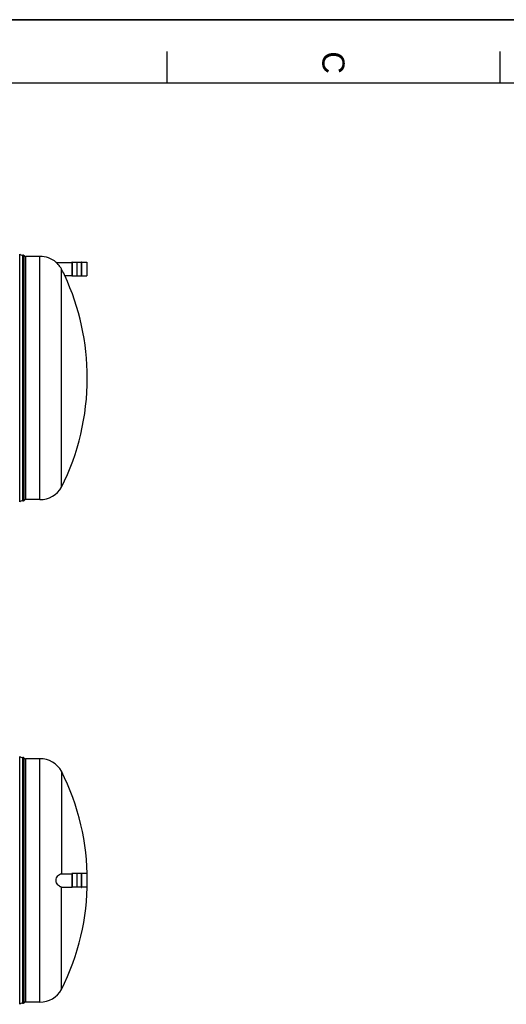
# Model space of a CAD drawing. Header units: millimetres. Extents: x 0 to 420, y 0 to 297.
# Tile 22 of 33: x 239 to 316, y 142 to 297. Entities that reach past the tile are written whole.
import ezdxf

# ---------------------------------------------------------------- set-up
doc = ezdxf.new("R2010")
doc.units = ezdxf.units.MM
doc.header["$LTSCALE"] = 23.1
doc.layers.get('0').update_dxf_attribs({"linetype": 'CONTINUOUS'})
doc.layers.add('AXES_REF', color=7, linetype='CONTINUOUS')
doc.layers.add('SURFACES', color=7, linetype='CONTINUOUS')
doc.styles.add('TEXTSTYLE_2', font='arial.ttf')

# ---------------------------------------------------------------- blocks, each defined once
blk = doc.blocks.new('MARGEA3_BL0', base_point=(210.000078, 148.5))
at = {"color": 7, "linetype": 'Continuous'}
for p, q in [((420.000078, 297.000001), (0.000078, 297.000001)), ((0.000078, 296.999914), (420, 296.999914)), ((262.500078, 292.000001), (262.500078, 287.000001)), ((315.000078, 292.000001), (315.000078, 287.000001)), ((410.000078, 287.000001), (10.000078, 287.000001))]:
    blk.add_line(p, q, dxfattribs=at)
at = {"color": 7, "linetype": 'Continuous', "style": 'TEXTSTYLE_2', "oblique": 0.00001872}
blk.add_text('C', height=3.5, rotation=270, dxfattribs=at).set_placement((287.000078, 292.000001))

msp = doc.modelspace()

# ---------------------------------------------------------------- linework, layer by layer
at = {"color": 7, "linetype": 'Continuous'}
for p, q in [((0, 297), (420, 297)), ((245.02, 258.75), (247.52, 258.75)), ((245.03, 258.75), (245.02, 258.75)), ((245.03, 258.75), (245.02, 258.75)), ((245.88, 223.3), (245.88, 257.69)), ((247.52, 258.79), (247.52, 256.63)), ((247.53, 258.79), (248.32, 258.79)), ((248.35, 258.82), (248.32, 258.82)), ((248.32, 256.6), (248.32, 258.82)), ((248.35, 256.6), (248.35, 258.82)), ((248.35, 258.79), (249.04, 258.79)), ((249.04, 258.82), (249.06, 258.82)), ((249.04, 256.6), (249.04, 258.82)), ((249.06, 256.6), (249.06, 258.82)), ((249.06, 258.79), (249.86, 258.79)), ((249.86, 258.79), (249.86, 256.63)), ((246.39, 256.67), (246.38, 256.68)), ((246.39, 256.67), (247.52, 256.67)), ((247.53, 256.62), (248.32, 256.62)), ((248.35, 256.6), (248.32, 256.6)), ((248.35, 256.62), (249.04, 256.62)), ((249.04, 256.6), (249.06, 256.6)), ((249.06, 256.62), (249.86, 256.62)), ((245.88, 178.53), (245.88, 162.36)), ((245.87, 162.36), (247.52, 162.36)), ((247.52, 162.4), (247.52, 160.24)), ((248.32, 162.43), (248.35, 162.43)), ((248.32, 160.21), (248.32, 162.43)), ((248.35, 160.21), (248.35, 162.43)), ((249.04, 162.43), (249.06, 162.43)), ((249.04, 160.21), (249.04, 162.43)), ((249.06, 160.21), (249.06, 162.43)), ((249.86, 162.4), (249.86, 160.24)), ((245.87, 160.28), (247.52, 160.28)), ((245.88, 144.12), (245.88, 160.28)), ((248.32, 160.21), (248.35, 160.21)), ((249.04, 160.21), (249.06, 160.21))]:
    msp.add_line(p, q, dxfattribs=at)
at = {"color": 9, "linetype": 'Continuous'}
for p, q in [((247.53, 258.79), (247.53, 256.62)), ((249.86, 258.79), (249.86, 256.62)), ((247.53, 162.41), (247.53, 160.24)), ((249.86, 162.41), (249.86, 160.24))]:
    msp.add_line(p, q, dxfattribs=at)
at = {"color": 7, "linetype": 'Continuous'}
for centre, radius, start, end in [((242.47, 255.75), 3.94, 49.6157, 90.0076), ((242.15, 255.53), 4.32, 30.016, 30.33), ((247.53, 258.79), 0.0065, 90, 180), ((249.86, 258.79), 0.0065, 0, 90), ((211.49, 240.51), 38.45, 0, 24.844), ((247.53, 256.63), 0.0065, 180, 270), ((249.86, 256.63), 0.0065, 270, 360), ((245.89, 161.89), 0.479, 100.8566, 103.3106), ((245.88, 161.92), 0.445, 98.0955, 100.8589), ((247.53, 162.4), 0.0065, 90, 180), ((249.86, 162.4), 0.0065, 0, 90), ((245.89, 160.76), 0.479, 256.6885, 259.1424), ((245.88, 160.73), 0.445, 259.1401, 261.9046), ((247.53, 160.24), 0.0065, 180, 270), ((249.86, 160.24), 0.0065, 270, 360)]:
    msp.add_arc(centre, radius, start, end, dxfattribs=at)
for points, knots in [([(245.87, 257.71), (245.79, 257.84), (245.55, 258.21), (245.25, 258.55), (245.03, 258.75)], [0, 0, 0, 0, 0.337087, 1, 1, 1, 1]), ([(246.38, 256.68), (246.36, 256.72), (246.2, 257.06), (246.03, 257.39), (245.88, 257.69)], [0, 0, 0, 0, 0.119669, 1, 1, 1, 1]), ([(245.02, 161.32), (245.02, 161.46), (245.08, 161.72), (245.28, 162.03), (245.52, 162.24), (245.69, 162.33), (245.78, 162.35)], [0, 0, 0, 0, 0.302169, 0.574559, 0.808473, 1, 1, 1, 1]), ([(245.78, 160.29), (245.69, 160.31), (245.52, 160.4), (245.28, 160.62), (245.08, 160.93), (245.02, 161.19), (245.02, 161.32)], [0, 0, 0, 0, 0.191528, 0.425442, 0.697832, 1, 1, 1, 1])]:
    msp.add_open_spline(points, degree=3, knots=knots, dxfattribs=at)
for points in [[(245.82, 162.36), (245.83, 162.36), (245.85, 162.36), (245.87, 162.36)], [(245.87, 160.28), (245.85, 160.28), (245.83, 160.28), (245.82, 160.29)]]:
    msp.add_open_spline(points, degree=3, dxfattribs=at)
at = {"layer": 'AXES_REF', "color": 7, "linetype": 'Continuous'}
for p, q in [((248.32, 162.41), (247.53, 162.41)), ((249.04, 162.41), (248.35, 162.41)), ((249.86, 162.41), (249.06, 162.41)), ((248.32, 160.24), (247.53, 160.24)), ((249.04, 160.24), (248.35, 160.24)), ((249.86, 160.24), (249.06, 160.24))]:
    msp.add_line(p, q, dxfattribs=at)
at = {"layer": 'SURFACES', "color": 9, "linetype": 'Continuous'}
for p, q in [((239.28, 220.98), (239.28, 260.04)), ((239.97, 221.22), (239.97, 259.8)), ((240.25, 221.34), (240.25, 259.69)), ((242.47, 221.34), (242.47, 259.69)), ((239.28, 141.79), (239.28, 180.85)), ((239.97, 142.03), (239.97, 180.61)), ((240.25, 142.15), (240.25, 180.5)), ((242.47, 142.15), (242.47, 180.5))]:
    msp.add_line(p, q, dxfattribs=at)
at = {"layer": 'SURFACES', "color": 7, "linetype": 'Continuous'}
for p, q in [((239.76, 221.14), (239.76, 259.88)), ((242.47, 259.69), (240.25, 259.69)), ((242.47, 221.34), (240.25, 221.34)), ((239.71, 180.69), (239.76, 180.69)), ((239.76, 141.95), (239.76, 180.69)), ((242.47, 180.5), (240.25, 180.5)), ((239.71, 141.96), (239.76, 141.95)), ((242.47, 142.15), (240.25, 142.15))]:
    msp.add_line(p, q, dxfattribs=at)
for centre, radius, start, end in [((239.71, 260.53), 0.65, 228.3484, 270.3563), ((239.71, 260.53), 0.65, 270.3258, 274.5826), ((239.78, 259.62), 0.26, 44.427, 94.4392), ((240.25, 260.08), 0.39, 224.427, 270), ((211.49, 240.51), 38.45, 333.4179, 360), ((242.47, 225.28), 3.94, 269.9924, 329.9682), ((239.71, 220.5), 0.65, 89.6437, 131.6516), ((239.71, 220.5), 0.65, 85.4174, 89.6742), ((239.78, 221.4), 0.26, 265.5608, 315.573), ((240.25, 220.95), 0.39, 90, 135.573), ((239.71, 181.34), 0.65, 228.3527, 270.3563), ((239.78, 180.43), 0.26, 44.427, 94.4392), ((240.25, 180.89), 0.39, 224.427, 270), ((242.47, 176.56), 3.94, 30.0318, 90), ((211.49, 161.32), 38.45, 333.4179, 26.5821), ((242.47, 146.09), 3.94, 270, 329.9682), ((239.71, 141.31), 0.65, 89.6437, 131.6473), ((239.78, 142.21), 0.26, 265.5608, 315.573), ((240.25, 141.76), 0.39, 90, 135.573)]:
    msp.add_arc(centre, radius, start, end, dxfattribs=at)

# ---------------------------------------------------------------- block references
at = {"color": 7, "linetype": 'Continuous'}
msp.add_blockref('MARGEA3_BL0', (210, 148.5), dxfattribs=at)

doc.saveas('drawing.dxf')
